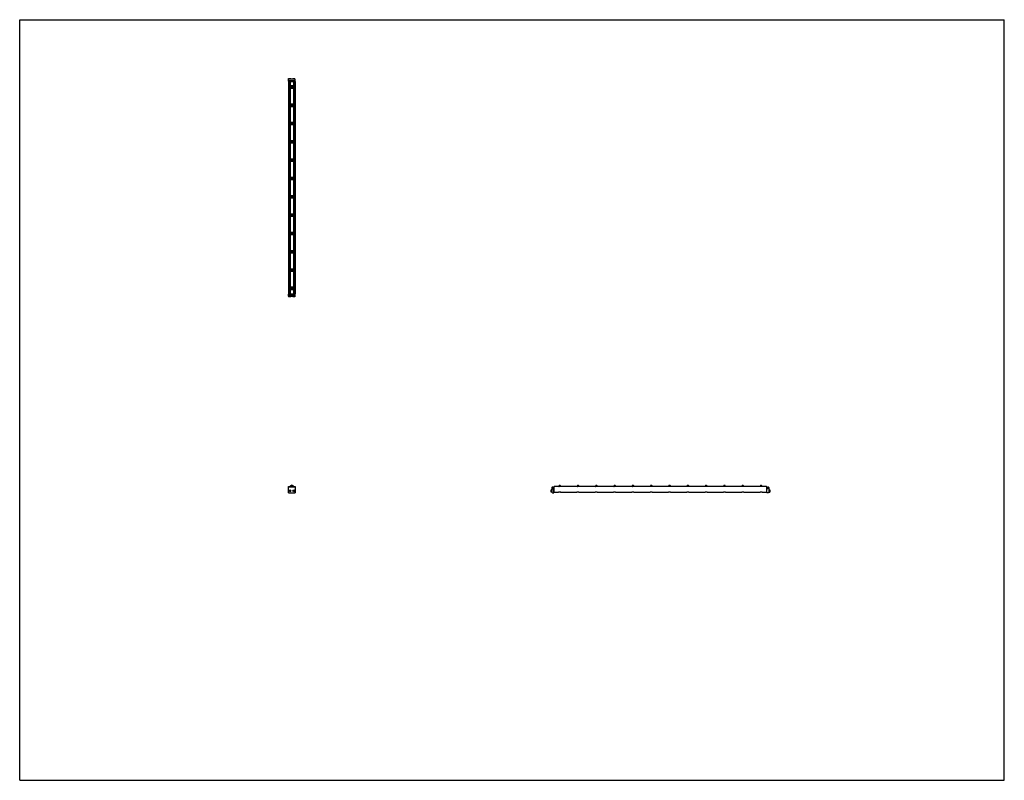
# Model space of a CAD drawing. Header units: inches. Extents: x 0 to 176, y 0 to 136.
import ezdxf

# ---------------------------------------------------------------- set-up
doc = ezdxf.new("R2010")
doc.units = ezdxf.units.IN
doc.header["$LTSCALE"] = 9.68
doc.header["$MEASUREMENT"] = 0
doc.layers.get('0').update_dxf_attribs({"linetype": 'CONTINUOUS'})
for name, color, linetype in [('240826_BL10', 7, 'CONTINUOUS'), ('240826_BL11', 7, 'CONTINUOUS'), ('240826_BL12', 7, 'CONTINUOUS'), ('240826_BL13', 7, 'CONTINUOUS'), ('240826_BL16', 7, 'CONTINUOUS'), ('240826_BL17', 7, 'CONTINUOUS'), ('240826_BL4', 7, 'CONTINUOUS'), ('240826_BL5', 7, 'CONTINUOUS'), ('240826_BL6', 7, 'CONTINUOUS'), ('240826_BL7', 7, 'CONTINUOUS'), ('240826_BL8', 7, 'CONTINUOUS'), ('240826_BL9', 7, 'CONTINUOUS'), ('240827_CAE_BL0', 7, 'CONTINUOUS'), ('240827_CAE_BL14', 7, 'CONTINUOUS'), ('2410WW_CAE_241038_BL18', 7, 'CONTINUOUS'), ('2436WW_243638_BL1', 7, 'CONTINUOUS'), ('X920693M_BL15', 7, 'CONTINUOUS'), ('X920693M_BL19', 7, 'CONTINUOUS'), ('X920693M_BL2', 7, 'CONTINUOUS'), ('X920693M_BL3', 7, 'CONTINUOUS')]:
    doc.layers.add(name, color=color, linetype=linetype)

# ---------------------------------------------------------------- blocks, each defined once
blk = doc.blocks.new('240827_CAE_BL0', base_point=(71.77, 69.19))
at = {"layer": '240827_CAE_BL0', "color": 7, "linetype": 'CONTINUOUS'}
for p, q in [((48.03, 86.94), (49.25, 86.94)), ((48.03, 86.58), (48.03, 86.94)), ((48.03, 86.83), (49.25, 86.83)), ((48.03, 86.58), (49.25, 86.58)), ((49.25, 86.58), (49.25, 86.94)), ((48.03, 51.43), (48.03, 52.43)), ((49.25, 52.43), (48.03, 52.43)), ((48.03, 51.43), (49.25, 51.43)), ((49.25, 52.43), (49.25, 51.43)), ((95.14, 52.34), (95.14, 51.52)), ((95.39, 52.43), (95.23, 52.43)), ((95.23, 51.43), (95.5, 51.43)), ((95.3, 52.26), (95.3, 52.13)), ((95.39, 52.26), (95.3, 52.26)), ((95.3, 52.13), (95.5, 52.13)), ((95.39, 52.43), (95.39, 52.26)), ((95.5, 51.43), (95.5, 52.13))]:
    blk.add_line(p, q, dxfattribs=at)
for centre, start, end in [((95.23, 52.34), 90, 180), ((95.23, 51.52), 180, 270)]:
    blk.add_arc(centre, 0.09, start, end, dxfattribs=at)
blk = doc.blocks.new('2436WW_243638_BL1', base_point=(90.78, 88.24))
at = {"layer": '2436WW_243638_BL1', "color": 7, "linetype": 'CONTINUOUS'}
for p, q in [((48.03, 124.96), (48.03, 86.96)), ((48.03, 124.96), (49.23, 124.96)), ((48.05, 124.96), (48.05, 86.96)), ((48.18, 124.96), (48.18, 124.08)), ((48.33, 124.96), (48.33, 124.15)), ((48.95, 124.96), (48.95, 124.15)), ((49.1, 124.96), (49.1, 124.08)), ((49.23, 124.96), (49.23, 86.96)), ((49.25, 86.96), (49.25, 124.96)), ((49.25, 124.96), (49.25, 124.96)), ((48.18, 123.85), (48.18, 120.8)), ((48.95, 124.15), (48.33, 124.15)), ((48.33, 123.77), (48.33, 120.88)), ((48.33, 123.77), (48.95, 123.77)), ((48.95, 123.77), (48.95, 120.88)), ((49.1, 123.85), (49.1, 120.8)), ((48.18, 120.58), (48.18, 117.53)), ((48.95, 120.88), (48.33, 120.88)), ((48.33, 120.5), (48.33, 117.6)), ((48.33, 120.5), (48.95, 120.5)), ((48.95, 120.5), (48.95, 117.6)), ((49.1, 120.58), (49.1, 117.53)), ((48.18, 117.3), (48.18, 114.26)), ((48.95, 117.6), (48.33, 117.6)), ((48.33, 117.23), (48.33, 114.33)), ((48.33, 117.23), (48.95, 117.23)), ((48.95, 117.23), (48.95, 114.33)), ((49.1, 117.3), (49.1, 114.26)), ((48.18, 114.03), (48.18, 110.98)), ((48.95, 114.33), (48.33, 114.33)), ((48.33, 113.96), (48.33, 111.06)), ((48.33, 113.96), (48.95, 113.96)), ((48.95, 113.96), (48.95, 111.06)), ((49.1, 114.03), (49.1, 110.98)), ((48.95, 111.06), (48.33, 111.06)), ((48.18, 110.76), (48.18, 107.71)), ((48.33, 110.68), (48.33, 107.79)), ((48.33, 110.68), (48.95, 110.68)), ((48.95, 110.68), (48.95, 107.79)), ((49.1, 110.76), (49.1, 107.71)), ((48.18, 107.49), (48.18, 104.44)), ((48.95, 107.79), (48.33, 107.79)), ((48.33, 107.41), (48.33, 104.51)), ((48.33, 107.41), (48.95, 107.41)), ((48.95, 107.41), (48.95, 104.51)), ((49.1, 107.49), (49.1, 104.44)), ((48.18, 104.21), (48.18, 101.17)), ((48.95, 104.51), (48.33, 104.51)), ((48.33, 104.14), (48.95, 104.14)), ((48.33, 104.14), (48.33, 101.24)), ((48.95, 104.14), (48.95, 101.24)), ((49.1, 104.21), (49.1, 101.17)), ((48.18, 100.94), (48.18, 97.89)), ((48.95, 101.24), (48.33, 101.24)), ((48.33, 100.87), (48.95, 100.87)), ((48.33, 100.87), (48.33, 97.97)), ((48.95, 100.87), (48.95, 97.97)), ((49.1, 100.94), (49.1, 97.89)), ((48.18, 97.67), (48.18, 94.62)), ((48.95, 97.97), (48.33, 97.97)), ((48.33, 97.59), (48.95, 97.59)), ((48.33, 97.59), (48.33, 94.7)), ((48.95, 97.59), (48.95, 94.7)), ((49.1, 97.67), (49.1, 94.62)), ((48.18, 94.39), (48.18, 91.35)), ((48.95, 94.7), (48.33, 94.7)), ((48.33, 94.32), (48.95, 94.32)), ((48.33, 94.32), (48.33, 91.42)), ((48.95, 94.32), (48.95, 91.42)), ((49.1, 94.39), (49.1, 91.35)), ((48.18, 91.12), (48.18, 88.08)), ((48.95, 91.42), (48.33, 91.42)), ((48.33, 91.05), (48.95, 91.05)), ((48.33, 91.05), (48.33, 88.15)), ((48.95, 91.05), (48.95, 88.15)), ((49.1, 91.12), (49.1, 88.08)), ((48.95, 88.15), (48.33, 88.15)), ((48.04, 86.96), (48.03, 86.96)), ((48.05, 86.96), (49.25, 86.96)), ((48.18, 87.85), (48.18, 86.96)), ((48.33, 87.77), (48.95, 87.77)), ((48.33, 87.77), (48.33, 86.96)), ((48.95, 87.77), (48.95, 86.96)), ((49.1, 87.85), (49.1, 86.96)), ((48.05, 52.43), (48.05, 52.56)), ((48.05, 52.56), (48.18, 52.56)), ((48.18, 52.56), (48.18, 52.43)), ((49.1, 52.43), (49.1, 52.56)), ((49.1, 52.56), (49.23, 52.56)), ((49.23, 52.56), (49.23, 52.43)), ((95.52, 52.58), (95.52, 52.62)), ((95.52, 52.62), (96.33, 52.62)), ((95.52, 51.51), (95.52, 52.56)), ((133.52, 52.56), (95.52, 52.56)), ((95.52, 51.51), (96.34, 51.51)), ((96.33, 52.62), (96.33, 52.56)), ((96.69, 51.51), (99.61, 51.51)), ((96.71, 52.56), (96.71, 52.62)), ((96.71, 52.62), (99.6, 52.62)), ((99.6, 52.62), (99.6, 52.56)), ((99.97, 51.51), (102.89, 51.51)), ((99.98, 52.56), (99.98, 52.62)), ((99.98, 52.62), (102.88, 52.62)), ((102.88, 52.62), (102.88, 52.56)), ((103.24, 51.51), (106.16, 51.51)), ((103.25, 52.56), (103.25, 52.62)), ((103.25, 52.62), (106.15, 52.62)), ((106.15, 52.62), (106.15, 52.56)), ((106.51, 51.51), (109.43, 51.51)), ((106.52, 52.56), (106.52, 52.62)), ((106.52, 52.62), (109.42, 52.62)), ((109.42, 52.62), (109.42, 52.56)), ((109.78, 51.51), (112.71, 51.51)), ((109.8, 52.56), (109.8, 52.62)), ((109.8, 52.62), (112.69, 52.62)), ((112.69, 52.62), (112.69, 52.56)), ((113.06, 51.51), (115.98, 51.51)), ((113.07, 52.56), (113.07, 52.62)), ((113.07, 52.62), (115.97, 52.62)), ((115.97, 52.62), (115.97, 52.56)), ((116.33, 51.51), (119.25, 51.51)), ((116.34, 52.62), (119.24, 52.62)), ((116.34, 52.56), (116.34, 52.62)), ((119.24, 52.62), (119.24, 52.56)), ((119.6, 51.51), (122.52, 51.51)), ((119.61, 52.62), (122.51, 52.62)), ((119.61, 52.56), (119.61, 52.62)), ((122.51, 52.62), (122.51, 52.56)), ((122.88, 51.51), (125.8, 51.51)), ((122.89, 52.62), (125.78, 52.62)), ((122.89, 52.56), (122.89, 52.62)), ((125.78, 52.62), (125.78, 52.56)), ((126.15, 51.51), (129.07, 51.51)), ((126.16, 52.62), (129.06, 52.62)), ((126.16, 52.56), (126.16, 52.62)), ((129.06, 52.62), (129.06, 52.56)), ((129.42, 51.51), (132.34, 51.51)), ((129.43, 52.62), (132.33, 52.62)), ((129.43, 52.56), (129.43, 52.62)), ((132.33, 52.62), (132.33, 52.56)), ((132.69, 51.51), (133.52, 51.51)), ((132.71, 52.62), (133.52, 52.62)), ((132.71, 52.56), (132.71, 52.62)), ((133.52, 52.62), (133.52, 51.51))]:
    blk.add_line(p, q, dxfattribs=at)
for centre, radius, start, end in [((48.33, 123.96), 0.188, 90, 270), ((48.95, 123.96), 0.188, 270, 90), ((48.33, 120.69), 0.188, 90, 270), ((48.95, 120.69), 0.188, 270, 90), ((48.33, 117.42), 0.188, 90, 270), ((48.95, 117.42), 0.188, 270, 90), ((48.33, 114.14), 0.188, 90, 270), ((48.95, 114.14), 0.188, 270, 90), ((48.33, 110.87), 0.188, 90, 270), ((48.95, 110.87), 0.188, 270, 90), ((48.33, 107.6), 0.188, 90, 270), ((48.95, 107.6), 0.188, 270, 90), ((48.33, 104.33), 0.188, 90, 270), ((48.95, 104.33), 0.188, 270, 90), ((48.33, 101.05), 0.188, 90, 270), ((48.95, 101.05), 0.188, 270, 90), ((48.33, 97.78), 0.188, 90, 270), ((48.95, 97.78), 0.188, 270, 90), ((48.33, 94.51), 0.188, 90, 270), ((48.95, 94.51), 0.188, 270, 90), ((48.33, 91.24), 0.188, 90, 270), ((48.95, 91.24), 0.188, 270, 90), ((48.33, 87.96), 0.188, 90, 270), ((48.95, 87.96), 0.188, 270, 90), ((48.27, 51.75), 0.233, 177.7393, 181.3717), ((48.64, 52.31), 0.312, 23.638, 156.3657), ((48.64, 52.31), 0.161, 51.4637, 128.5483)]:
    blk.add_arc(centre, radius, start, end, dxfattribs=at)
for points, knots in [([(96.52, 51.55), (96.5, 51.55), (96.46, 51.55), (96.42, 51.53), (96.39, 51.52), (96.37, 51.52), (96.35, 51.51), (96.34, 51.51), (96.34, 51.51)], [0, 0, 0, 0, 0.317915, 0.607577, 0.734261, 0.844276, 0.9339, 1, 1, 1, 1]), ([(96.67, 51.52), (96.66, 51.52), (96.64, 51.53), (96.59, 51.54), (96.55, 51.55), (96.52, 51.55)], [0, 0, 0, 0, 0.196955, 0.439064, 1, 1, 1, 1]), ([(96.7, 51.51), (96.69, 51.51), (96.68, 51.51), (96.68, 51.52), (96.67, 51.52)], [0, 0, 0, 0, 0.432818, 1, 1, 1, 1]), ([(99.79, 51.55), (99.77, 51.55), (99.73, 51.55), (99.69, 51.53), (99.66, 51.52), (99.64, 51.52), (99.63, 51.51), (99.62, 51.51), (99.61, 51.51)], [0, 0, 0, 0, 0.317915, 0.607577, 0.734261, 0.844276, 0.9339, 1, 1, 1, 1]), ([(99.95, 51.52), (99.94, 51.52), (99.91, 51.53), (99.86, 51.54), (99.82, 51.55), (99.79, 51.55)], [0, 0, 0, 0, 0.196955, 0.439064, 1, 1, 1, 1]), ([(99.97, 51.51), (99.96, 51.51), (99.96, 51.51), (99.95, 51.52), (99.95, 51.52)], [0, 0, 0, 0, 0.432818, 1, 1, 1, 1]), ([(103.06, 51.55), (103.04, 51.55), (103.01, 51.55), (102.96, 51.53), (102.93, 51.52), (102.91, 51.52), (102.9, 51.51), (102.89, 51.51), (102.89, 51.51)], [0, 0, 0, 0, 0.317915, 0.607577, 0.734261, 0.844276, 0.9339, 1, 1, 1, 1]), ([(103.22, 51.52), (103.21, 51.52), (103.19, 51.53), (103.14, 51.54), (103.09, 51.55), (103.06, 51.55)], [0, 0, 0, 0, 0.196955, 0.439064, 1, 1, 1, 1]), ([(103.24, 51.51), (103.24, 51.51), (103.23, 51.51), (103.22, 51.52), (103.22, 51.52)], [0, 0, 0, 0, 0.432818, 1, 1, 1, 1]), ([(106.34, 51.55), (106.32, 51.55), (106.28, 51.55), (106.24, 51.53), (106.21, 51.52), (106.19, 51.52), (106.17, 51.51), (106.16, 51.51), (106.16, 51.51)], [0, 0, 0, 0, 0.317915, 0.607577, 0.734261, 0.844276, 0.9339, 1, 1, 1, 1]), ([(106.49, 51.52), (106.48, 51.52), (106.46, 51.53), (106.41, 51.54), (106.37, 51.55), (106.34, 51.55)], [0, 0, 0, 0, 0.196955, 0.439064, 1, 1, 1, 1]), ([(106.51, 51.51), (106.51, 51.51), (106.5, 51.51), (106.5, 51.52), (106.49, 51.52)], [0, 0, 0, 0, 0.432818, 1, 1, 1, 1]), ([(109.61, 51.55), (109.59, 51.55), (109.55, 51.55), (109.51, 51.53), (109.48, 51.52), (109.46, 51.52), (109.44, 51.51), (109.44, 51.51), (109.43, 51.51)], [0, 0, 0, 0, 0.317915, 0.607577, 0.734261, 0.844276, 0.9339, 1, 1, 1, 1]), ([(109.76, 51.52), (109.75, 51.52), (109.73, 51.53), (109.68, 51.54), (109.64, 51.55), (109.61, 51.55)], [0, 0, 0, 0, 0.196955, 0.439064, 1, 1, 1, 1]), ([(109.79, 51.51), (109.78, 51.51), (109.78, 51.51), (109.77, 51.52), (109.76, 51.52)], [0, 0, 0, 0, 0.432818, 1, 1, 1, 1]), ([(112.88, 51.55), (112.86, 51.55), (112.83, 51.55), (112.78, 51.53), (112.75, 51.52), (112.73, 51.52), (112.72, 51.51), (112.71, 51.51), (112.7, 51.51)], [0, 0, 0, 0, 0.317915, 0.607577, 0.734261, 0.844276, 0.9339, 1, 1, 1, 1]), ([(113.04, 51.52), (113.03, 51.52), (113, 51.53), (112.95, 51.54), (112.91, 51.55), (112.88, 51.55)], [0, 0, 0, 0, 0.196955, 0.439064, 1, 1, 1, 1]), ([(113.06, 51.51), (113.06, 51.51), (113.05, 51.51), (113.04, 51.52), (113.04, 51.52)], [0, 0, 0, 0, 0.432818, 1, 1, 1, 1]), ([(116.15, 51.55), (116.13, 51.55), (116.1, 51.55), (116.06, 51.53), (116.02, 51.52), (116.01, 51.52), (115.99, 51.51), (115.98, 51.51), (115.98, 51.51)], [0, 0, 0, 0, 0.317915, 0.607577, 0.734261, 0.844276, 0.9339, 1, 1, 1, 1]), ([(116.31, 51.52), (116.3, 51.52), (116.28, 51.53), (116.23, 51.54), (116.18, 51.55), (116.15, 51.55)], [0, 0, 0, 0, 0.196955, 0.439064, 1, 1, 1, 1]), ([(116.33, 51.51), (116.33, 51.51), (116.32, 51.51), (116.31, 51.52), (116.31, 51.52)], [0, 0, 0, 0, 0.432818, 1, 1, 1, 1]), ([(119.43, 51.55), (119.41, 51.55), (119.37, 51.55), (119.33, 51.53), (119.3, 51.52), (119.28, 51.52), (119.26, 51.51), (119.25, 51.51), (119.25, 51.51)], [0, 0, 0, 0, 0.317915, 0.607577, 0.734261, 0.844276, 0.9339, 1, 1, 1, 1]), ([(119.58, 51.52), (119.57, 51.52), (119.55, 51.53), (119.5, 51.54), (119.46, 51.55), (119.43, 51.55)], [0, 0, 0, 0, 0.196955, 0.439064, 1, 1, 1, 1]), ([(119.6, 51.51), (119.6, 51.51), (119.59, 51.51), (119.59, 51.52), (119.58, 51.52)], [0, 0, 0, 0, 0.432818, 1, 1, 1, 1]), ([(122.7, 51.55), (122.68, 51.55), (122.64, 51.55), (122.6, 51.53), (122.57, 51.52), (122.55, 51.52), (122.54, 51.51), (122.53, 51.51), (122.52, 51.51)], [0, 0, 0, 0, 0.317915, 0.607577, 0.734261, 0.844276, 0.9339, 1, 1, 1, 1]), ([(122.85, 51.52), (122.84, 51.52), (122.82, 51.53), (122.77, 51.54), (122.73, 51.55), (122.7, 51.55)], [0, 0, 0, 0, 0.196955, 0.439064, 1, 1, 1, 1]), ([(122.88, 51.51), (122.87, 51.51), (122.87, 51.51), (122.86, 51.52), (122.85, 51.52)], [0, 0, 0, 0, 0.432818, 1, 1, 1, 1]), ([(125.97, 51.55), (125.95, 51.55), (125.92, 51.55), (125.87, 51.53), (125.84, 51.52), (125.82, 51.52), (125.81, 51.51), (125.8, 51.51), (125.8, 51.51)], [0, 0, 0, 0, 0.317915, 0.607577, 0.734261, 0.844276, 0.9339, 1, 1, 1, 1]), ([(126.13, 51.52), (126.12, 51.52), (126.1, 51.53), (126.04, 51.54), (126, 51.55), (125.97, 51.55)], [0, 0, 0, 0, 0.196955, 0.439064, 1, 1, 1, 1]), ([(126.15, 51.51), (126.15, 51.51), (126.14, 51.51), (126.13, 51.52), (126.13, 51.52)], [0, 0, 0, 0, 0.432818, 1, 1, 1, 1]), ([(129.25, 51.55), (129.23, 51.55), (129.19, 51.55), (129.15, 51.53), (129.12, 51.52), (129.1, 51.52), (129.08, 51.51), (129.07, 51.51), (129.07, 51.51)], [0, 0, 0, 0, 0.317915, 0.607577, 0.734261, 0.844276, 0.9339, 1, 1, 1, 1]), ([(129.4, 51.52), (129.39, 51.52), (129.37, 51.53), (129.32, 51.54), (129.27, 51.55), (129.25, 51.55)], [0, 0, 0, 0, 0.196955, 0.439064, 1, 1, 1, 1]), ([(129.42, 51.51), (129.42, 51.51), (129.41, 51.51), (129.4, 51.52), (129.4, 51.52)], [0, 0, 0, 0, 0.432818, 1, 1, 1, 1]), ([(132.52, 51.55), (132.5, 51.55), (132.46, 51.55), (132.42, 51.53), (132.39, 51.52), (132.37, 51.52), (132.35, 51.51), (132.34, 51.51), (132.34, 51.51)], [0, 0, 0, 0, 0.317915, 0.607577, 0.734261, 0.844276, 0.9339, 1, 1, 1, 1]), ([(132.67, 51.52), (132.66, 51.52), (132.64, 51.53), (132.59, 51.54), (132.55, 51.55), (132.52, 51.55)], [0, 0, 0, 0, 0.196955, 0.439064, 1, 1, 1, 1]), ([(132.7, 51.51), (132.69, 51.51), (132.68, 51.51), (132.68, 51.52), (132.67, 51.52)], [0, 0, 0, 0, 0.432818, 1, 1, 1, 1])]:
    blk.add_open_spline(points, degree=3, knots=knots, dxfattribs=at)
blk = doc.blocks.new('X920693M_BL2', base_point=(48.27, 69.26))
at = {"layer": 'X920693M_BL2', "color": 7, "linetype": 'CONTINUOUS'}
for p, q in [((48.07, 86.58), (48.07, 86.42)), ((48.46, 86.42), (48.07, 86.42)), ((48.15, 86.94), (48.15, 86.96)), ((48.39, 86.94), (48.39, 86.96)), ((48.46, 86.58), (48.46, 86.42)), ((48.18, 51.77), (48.25, 51.83)), ((48.18, 51.77), (48.2, 51.68)), ((48.29, 51.66), (48.2, 51.68)), ((48.25, 51.83), (48.33, 51.81)), ((48.35, 51.72), (48.29, 51.66)), ((48.35, 51.72), (48.33, 51.81))]:
    blk.add_line(p, q, dxfattribs=at)
blk.add_circle((48.27, 51.75), 0.197, dxfattribs=at)
blk = doc.blocks.new('X920693M_BL3', base_point=(72.17, 69.26))
at = {"layer": 'X920693M_BL3', "color": 7, "linetype": 'CONTINUOUS'}
for p, q in [((48.82, 86.58), (48.82, 86.42)), ((49.21, 86.42), (48.82, 86.42)), ((48.9, 86.96), (48.9, 86.94)), ((49.14, 86.96), (49.14, 86.94)), ((49.21, 86.58), (49.21, 86.42)), ((48.94, 51.79), (49.02, 51.84)), ((48.94, 51.79), (48.94, 51.7)), ((49.02, 51.65), (48.94, 51.7)), ((49.02, 51.84), (49.1, 51.79)), ((49.1, 51.7), (49.02, 51.65)), ((49.1, 51.7), (49.1, 51.79)), ((94.98, 51.55), (94.98, 51.94)), ((95.14, 51.94), (94.98, 51.94)), ((95.14, 51.55), (94.98, 51.55)), ((95.5, 51.86), (95.52, 51.86)), ((95.5, 51.63), (95.52, 51.63))]:
    blk.add_line(p, q, dxfattribs=at)
blk.add_circle((49.02, 51.75), 0.197, dxfattribs=at)
blk = doc.blocks.new('240826_BL4', base_point=(72.42, 69.98))
at = {"layer": '240826_BL4', "color": 7, "linetype": 'CONTINUOUS'}
for p, q in [((48.2, 88.05), (48.2, 87.88)), ((48.22, 88.06), (49.06, 88.06)), ((48.39, 88.08), (48.89, 88.08)), ((48.39, 88.08), (48.39, 88.06)), ((48.89, 88.08), (48.89, 88.06)), ((49.08, 88.05), (49.08, 87.88)), ((49.06, 87.86), (48.22, 87.86)), ((48.39, 87.86), (48.39, 87.84)), ((48.89, 87.84), (48.39, 87.84)), ((48.89, 87.86), (48.89, 87.84)), ((96.4, 52.56), (96.42, 52.56)), ((96.42, 52.73), (96.42, 52.56)), ((96.43, 52.75), (96.6, 52.75)), ((96.62, 52.73), (96.62, 52.56)), ((96.64, 52.56), (96.62, 52.56))]:
    blk.add_line(p, q, dxfattribs=at)
for centre, radius, start, end in [((48.22, 88.05), 0.015, 90, 180), ((49.06, 88.05), 0.015, 0, 90), ((48.22, 87.88), 0.015, 180, 270), ((49.06, 87.88), 0.015, 270, 360), ((48.64, 52.31), 0.438, 16.6092, 163.3908), ((48.64, 52.31), 0.33, 22.2774, 157.7229), ((48.64, 52.31), 0.322, 22.8534, 157.1465), ((96.43, 52.73), 0.015, 90, 180), ((96.6, 52.73), 0.015, 0, 90)]:
    blk.add_arc(centre, radius, start, end, dxfattribs=at)
blk = doc.blocks.new('240826_BL5', base_point=(74.06, 71.96))
at = {"layer": '240826_BL5', "color": 7, "linetype": 'CONTINUOUS'}
for p, q in [((48.2, 91.32), (48.2, 91.15)), ((48.22, 91.34), (49.06, 91.34)), ((49.06, 91.14), (48.22, 91.14)), ((48.39, 91.35), (48.89, 91.35)), ((48.39, 91.35), (48.39, 91.34)), ((48.39, 91.14), (48.39, 91.12)), ((48.89, 91.12), (48.39, 91.12)), ((48.89, 91.35), (48.89, 91.34)), ((48.89, 91.14), (48.89, 91.12)), ((49.08, 91.32), (49.08, 91.15)), ((99.67, 52.56), (99.69, 52.56)), ((99.69, 52.73), (99.69, 52.56)), ((99.71, 52.75), (99.88, 52.75)), ((99.89, 52.73), (99.89, 52.56)), ((99.91, 52.56), (99.89, 52.56))]:
    blk.add_line(p, q, dxfattribs=at)
for centre, start, end in [((48.22, 91.32), 90, 180), ((48.22, 91.15), 180, 270), ((49.06, 91.32), 0, 90), ((49.06, 91.15), 270, 360), ((99.71, 52.73), 90, 180), ((99.88, 52.73), 0, 90)]:
    blk.add_arc(centre, 0.015, start, end, dxfattribs=at)
blk = doc.blocks.new('240826_BL6', base_point=(75.69, 73.59))
at = {"layer": '240826_BL6', "color": 7, "linetype": 'CONTINUOUS'}
for p, q in [((48.2, 94.59), (48.2, 94.42)), ((48.22, 94.61), (49.06, 94.61)), ((49.06, 94.41), (48.22, 94.41)), ((48.39, 94.63), (48.89, 94.63)), ((48.39, 94.63), (48.39, 94.61)), ((48.39, 94.41), (48.39, 94.39)), ((48.89, 94.39), (48.39, 94.39)), ((48.89, 94.63), (48.89, 94.61)), ((48.89, 94.41), (48.89, 94.39)), ((49.08, 94.59), (49.08, 94.42)), ((102.95, 52.56), (102.96, 52.56)), ((102.96, 52.73), (102.96, 52.56)), ((102.98, 52.75), (103.15, 52.75)), ((103.16, 52.73), (103.16, 52.56)), ((103.18, 52.56), (103.16, 52.56))]:
    blk.add_line(p, q, dxfattribs=at)
for centre, start, end in [((48.22, 94.59), 90, 180), ((48.22, 94.42), 180, 270), ((49.06, 94.59), 0, 90), ((49.06, 94.42), 270, 360), ((102.98, 52.73), 90, 180), ((103.15, 52.73), 0, 90)]:
    blk.add_arc(centre, 0.015, start, end, dxfattribs=at)
blk = doc.blocks.new('240826_BL7', base_point=(77.33, 75.23))
at = {"layer": '240826_BL7', "color": 7, "linetype": 'CONTINUOUS'}
for p, q in [((48.2, 97.87), (48.2, 97.7)), ((48.22, 97.88), (49.06, 97.88)), ((49.06, 97.68), (48.22, 97.68)), ((48.39, 97.9), (48.89, 97.9)), ((48.39, 97.9), (48.39, 97.88)), ((48.39, 97.68), (48.39, 97.66)), ((48.89, 97.66), (48.39, 97.66)), ((48.89, 97.9), (48.89, 97.88)), ((48.89, 97.68), (48.89, 97.66)), ((49.08, 97.87), (49.08, 97.7)), ((106.22, 52.56), (106.24, 52.56)), ((106.24, 52.73), (106.24, 52.56)), ((106.25, 52.75), (106.42, 52.75)), ((106.44, 52.73), (106.44, 52.56)), ((106.45, 52.56), (106.44, 52.56))]:
    blk.add_line(p, q, dxfattribs=at)
for centre, start, end in [((48.22, 97.87), 90, 180), ((48.22, 97.7), 180, 270), ((49.06, 97.87), 0, 90), ((49.06, 97.7), 270, 360), ((106.25, 52.73), 90, 180), ((106.42, 52.73), 0, 90)]:
    blk.add_arc(centre, 0.015, start, end, dxfattribs=at)
blk = doc.blocks.new('240826_BL8', base_point=(78.97, 76.86))
at = {"layer": '240826_BL8', "color": 7, "linetype": 'CONTINUOUS'}
for p, q in [((48.2, 101.14), (48.2, 100.97)), ((48.22, 101.15), (49.06, 101.15)), ((49.06, 100.95), (48.22, 100.95)), ((48.39, 101.17), (48.89, 101.17)), ((48.39, 101.17), (48.39, 101.15)), ((48.39, 100.95), (48.39, 100.94)), ((48.89, 100.94), (48.39, 100.94)), ((48.89, 101.17), (48.89, 101.15)), ((48.89, 100.95), (48.89, 100.94)), ((49.08, 101.14), (49.08, 100.97)), ((109.49, 52.56), (109.51, 52.56)), ((109.51, 52.73), (109.51, 52.56)), ((109.52, 52.75), (109.69, 52.75)), ((109.71, 52.73), (109.71, 52.56)), ((109.73, 52.56), (109.71, 52.56))]:
    blk.add_line(p, q, dxfattribs=at)
for centre, start, end in [((48.22, 101.14), 90, 180), ((48.22, 100.97), 180, 270), ((49.06, 101.14), 0, 90), ((49.06, 100.97), 270, 360), ((109.52, 52.73), 90, 180), ((109.69, 52.73), 0, 90)]:
    blk.add_arc(centre, 0.015, start, end, dxfattribs=at)
blk = doc.blocks.new('240826_BL9', base_point=(90.42, 88.32))
at = {"layer": '240826_BL9', "color": 7, "linetype": 'CONTINUOUS'}
for p, q in [((48.2, 124.05), (48.2, 123.88)), ((48.22, 124.06), (49.06, 124.06)), ((49.06, 123.86), (48.22, 123.86)), ((48.39, 124.08), (48.39, 124.06)), ((48.39, 124.08), (48.89, 124.08)), ((48.39, 123.86), (48.39, 123.84)), ((48.89, 123.84), (48.39, 123.84)), ((48.89, 124.08), (48.89, 124.06)), ((48.89, 123.86), (48.89, 123.84)), ((49.08, 124.05), (49.08, 123.88)), ((132.4, 52.56), (132.42, 52.56)), ((132.42, 52.73), (132.42, 52.56)), ((132.43, 52.75), (132.6, 52.75)), ((132.62, 52.73), (132.62, 52.56)), ((132.64, 52.56), (132.62, 52.56))]:
    blk.add_line(p, q, dxfattribs=at)
for centre, start, end in [((48.22, 124.05), 90, 180), ((48.22, 123.88), 180, 270), ((49.06, 124.05), 0, 90), ((49.06, 123.88), 270, 360), ((132.43, 52.73), 90, 180), ((132.6, 52.73), 0, 90)]:
    blk.add_arc(centre, 0.015, start, end, dxfattribs=at)
blk = doc.blocks.new('240826_BL10', base_point=(88.78, 86.68))
at = {"layer": '240826_BL10', "color": 7, "linetype": 'CONTINUOUS'}
for p, q in [((48.2, 120.77), (48.2, 120.6)), ((48.22, 120.79), (49.06, 120.79)), ((49.06, 120.59), (48.22, 120.59)), ((48.39, 120.81), (48.39, 120.79)), ((48.39, 120.81), (48.89, 120.81)), ((48.39, 120.59), (48.39, 120.57)), ((48.89, 120.57), (48.39, 120.57)), ((48.89, 120.81), (48.89, 120.79)), ((48.89, 120.59), (48.89, 120.57)), ((49.08, 120.77), (49.08, 120.6)), ((129.13, 52.56), (129.15, 52.56)), ((129.15, 52.73), (129.15, 52.56)), ((129.16, 52.75), (129.33, 52.75)), ((129.35, 52.73), (129.35, 52.56)), ((129.36, 52.56), (129.35, 52.56))]:
    blk.add_line(p, q, dxfattribs=at)
for centre, start, end in [((48.22, 120.77), 90, 180), ((48.22, 120.6), 180, 270), ((49.06, 120.77), 0, 90), ((49.06, 120.6), 270, 360), ((129.16, 52.73), 90, 180), ((129.33, 52.73), 0, 90)]:
    blk.add_arc(centre, 0.015, start, end, dxfattribs=at)
blk = doc.blocks.new('240826_BL11', base_point=(87.15, 85.05))
at = {"layer": '240826_BL11', "color": 7, "linetype": 'CONTINUOUS'}
for p, q in [((48.2, 117.5), (48.2, 117.33)), ((48.22, 117.52), (49.06, 117.52)), ((49.06, 117.32), (48.22, 117.32)), ((48.39, 117.53), (48.39, 117.52)), ((48.39, 117.53), (48.89, 117.53)), ((48.39, 117.32), (48.39, 117.3)), ((48.89, 117.3), (48.39, 117.3)), ((48.89, 117.53), (48.89, 117.52)), ((48.89, 117.32), (48.89, 117.3)), ((49.08, 117.5), (49.08, 117.33)), ((125.85, 52.56), (125.87, 52.56)), ((125.87, 52.73), (125.87, 52.56)), ((125.89, 52.75), (126.06, 52.75)), ((126.07, 52.73), (126.07, 52.56)), ((126.09, 52.56), (126.07, 52.56))]:
    blk.add_line(p, q, dxfattribs=at)
for centre, start, end in [((48.22, 117.5), 90, 180), ((48.22, 117.33), 180, 270), ((49.06, 117.5), 0, 90), ((49.06, 117.33), 270, 360), ((125.89, 52.73), 90, 180), ((126.06, 52.73), 0, 90)]:
    blk.add_arc(centre, 0.015, start, end, dxfattribs=at)
blk = doc.blocks.new('240826_BL12', base_point=(85.51, 83.41))
at = {"layer": '240826_BL12', "color": 7, "linetype": 'CONTINUOUS'}
for p, q in [((48.2, 114.23), (48.2, 114.06)), ((48.22, 114.24), (49.06, 114.24)), ((49.06, 114.04), (48.22, 114.04)), ((48.39, 114.26), (48.39, 114.24)), ((48.39, 114.26), (48.89, 114.26)), ((48.39, 114.04), (48.39, 114.03)), ((48.89, 114.03), (48.39, 114.03)), ((48.89, 114.26), (48.89, 114.24)), ((48.89, 114.04), (48.89, 114.03)), ((49.08, 114.23), (49.08, 114.06)), ((122.58, 52.56), (122.6, 52.56)), ((122.6, 52.73), (122.6, 52.56)), ((122.61, 52.75), (122.78, 52.75)), ((122.8, 52.73), (122.8, 52.56)), ((122.82, 52.56), (122.8, 52.56))]:
    blk.add_line(p, q, dxfattribs=at)
for centre, start, end in [((48.22, 114.23), 90, 180), ((48.22, 114.06), 180, 270), ((49.06, 114.23), 0, 90), ((49.06, 114.06), 270, 360), ((122.61, 52.73), 90, 180), ((122.78, 52.73), 0, 90)]:
    blk.add_arc(centre, 0.015, start, end, dxfattribs=at)
blk = doc.blocks.new('240826_BL13', base_point=(80.6, 78.5))
at = {"layer": '240826_BL13', "color": 7, "linetype": 'CONTINUOUS'}
for p, q in [((48.2, 104.41), (48.2, 104.24)), ((48.22, 104.43), (49.06, 104.43)), ((49.06, 104.23), (48.22, 104.23)), ((48.39, 104.44), (48.89, 104.44)), ((48.39, 104.44), (48.39, 104.43)), ((48.39, 104.23), (48.39, 104.21)), ((48.89, 104.21), (48.39, 104.21)), ((48.89, 104.44), (48.89, 104.43)), ((48.89, 104.23), (48.89, 104.21)), ((49.08, 104.41), (49.08, 104.24)), ((112.76, 52.56), (112.78, 52.56)), ((112.78, 52.73), (112.78, 52.56)), ((112.8, 52.75), (112.97, 52.75)), ((112.98, 52.73), (112.98, 52.56)), ((113, 52.56), (112.98, 52.56))]:
    blk.add_line(p, q, dxfattribs=at)
for centre, start, end in [((48.22, 104.41), 90, 180), ((48.22, 104.24), 180, 270), ((49.06, 104.41), 0, 90), ((49.06, 104.24), 270, 360), ((112.8, 52.73), 90, 180), ((112.97, 52.73), 0, 90)]:
    blk.add_arc(centre, 0.015, start, end, dxfattribs=at)
blk = doc.blocks.new('240827_CAE_BL14', base_point=(90.97, 88.39))
at = {"layer": '240827_CAE_BL14', "color": 7, "linetype": 'CONTINUOUS'}
for p, q in [((48.03, 124.98), (48.03, 125.34)), ((49.25, 125.34), (48.03, 125.34)), ((49.25, 125.09), (48.03, 125.09)), ((49.25, 124.98), (48.03, 124.98)), ((49.25, 124.98), (49.25, 125.34)), ((133.74, 52.13), (133.54, 52.13)), ((133.54, 51.43), (133.54, 52.13)), ((133.81, 51.43), (133.54, 51.43)), ((133.65, 52.43), (133.81, 52.43)), ((133.65, 52.43), (133.65, 52.26)), ((133.65, 52.26), (133.74, 52.26)), ((133.74, 52.26), (133.74, 52.13)), ((133.9, 52.34), (133.9, 51.52))]:
    blk.add_line(p, q, dxfattribs=at)
for centre, start, end in [((133.81, 52.34), 0, 90), ((133.81, 51.52), 270, 360)]:
    blk.add_arc(centre, 0.09, start, end, dxfattribs=at)
blk = doc.blocks.new('X920693M_BL15', base_point=(48.27, 125.23))
at = {"layer": 'X920693M_BL15', "color": 7, "linetype": 'CONTINUOUS'}
for p, q in [((48.07, 125.34), (48.07, 125.5)), ((48.07, 125.5), (48.46, 125.5)), ((48.15, 124.98), (48.15, 124.96)), ((48.39, 124.98), (48.39, 124.96)), ((48.46, 125.34), (48.46, 125.5))]:
    blk.add_line(p, q, dxfattribs=at)
blk = doc.blocks.new('240826_BL16', base_point=(83.87, 81.77))
at = {"layer": '240826_BL16', "color": 7, "linetype": 'CONTINUOUS'}
for p, q in [((48.2, 110.96), (48.2, 110.79)), ((48.22, 110.97), (49.06, 110.97)), ((48.39, 110.99), (48.39, 110.97)), ((48.39, 110.99), (48.89, 110.99)), ((48.89, 110.99), (48.89, 110.97)), ((49.08, 110.96), (49.08, 110.79)), ((49.06, 110.77), (48.22, 110.77)), ((48.39, 110.77), (48.39, 110.75)), ((48.89, 110.75), (48.39, 110.75)), ((48.89, 110.77), (48.89, 110.75)), ((119.31, 52.56), (119.33, 52.56)), ((119.33, 52.73), (119.33, 52.56)), ((119.34, 52.75), (119.51, 52.75)), ((119.53, 52.73), (119.53, 52.56)), ((119.54, 52.56), (119.53, 52.56))]:
    blk.add_line(p, q, dxfattribs=at)
for centre, start, end in [((48.22, 110.96), 90, 180), ((49.06, 110.96), 0, 90), ((48.22, 110.79), 180, 270), ((49.06, 110.79), 270, 360), ((119.34, 52.73), 90, 180), ((119.51, 52.73), 0, 90)]:
    blk.add_arc(centre, 0.015, start, end, dxfattribs=at)
blk = doc.blocks.new('240826_BL17', base_point=(82.24, 80.14))
at = {"layer": '240826_BL17', "color": 7, "linetype": 'CONTINUOUS'}
for p, q in [((48.2, 107.68), (48.2, 107.51)), ((48.22, 107.7), (49.06, 107.7)), ((49.06, 107.5), (48.22, 107.5)), ((48.39, 107.72), (48.39, 107.7)), ((48.39, 107.72), (48.89, 107.72)), ((48.39, 107.5), (48.39, 107.48)), ((48.89, 107.48), (48.39, 107.48)), ((48.89, 107.72), (48.89, 107.7)), ((48.89, 107.5), (48.89, 107.48)), ((49.08, 107.68), (49.08, 107.51)), ((116.04, 52.56), (116.05, 52.56)), ((116.05, 52.73), (116.05, 52.56)), ((116.07, 52.75), (116.24, 52.75)), ((116.25, 52.73), (116.25, 52.56)), ((116.27, 52.56), (116.25, 52.56))]:
    blk.add_line(p, q, dxfattribs=at)
for centre, start, end in [((48.22, 107.68), 90, 180), ((48.22, 107.51), 180, 270), ((49.06, 107.68), 0, 90), ((49.06, 107.51), 270, 360), ((116.07, 52.73), 90, 180), ((116.24, 52.73), 0, 90)]:
    blk.add_arc(centre, 0.015, start, end, dxfattribs=at)
blk = doc.blocks.new('2410WW_CAE_241038_BL18', base_point=(48.64, 88.23))
at = {"layer": '2410WW_CAE_241038_BL18', "color": 7, "linetype": 'CONTINUOUS'}
for p, q in [((48.49, 124.15), (48.49, 124.08)), ((48.49, 123.84), (48.49, 123.77)), ((48.8, 124.15), (48.8, 124.08)), ((48.8, 123.84), (48.8, 123.77)), ((48.49, 120.88), (48.49, 120.81)), ((48.49, 120.57), (48.49, 120.5)), ((48.8, 120.88), (48.8, 120.81)), ((48.8, 120.57), (48.8, 120.5)), ((48.49, 117.6), (48.49, 117.53)), ((48.49, 117.3), (48.49, 117.23)), ((48.8, 117.6), (48.8, 117.53)), ((48.8, 117.3), (48.8, 117.23)), ((48.49, 114.33), (48.49, 114.26)), ((48.49, 114.03), (48.49, 113.96)), ((48.8, 114.33), (48.8, 114.26)), ((48.8, 114.03), (48.8, 113.96)), ((48.49, 111.06), (48.49, 110.99)), ((48.8, 111.06), (48.8, 110.99)), ((48.49, 110.75), (48.49, 110.68)), ((48.8, 110.75), (48.8, 110.68)), ((48.49, 107.79), (48.49, 107.72)), ((48.49, 107.48), (48.49, 107.41)), ((48.8, 107.79), (48.8, 107.72)), ((48.8, 107.48), (48.8, 107.41)), ((48.49, 104.51), (48.49, 104.44)), ((48.49, 104.21), (48.49, 104.14)), ((48.8, 104.51), (48.8, 104.44)), ((48.8, 104.21), (48.8, 104.14)), ((48.49, 101.24), (48.49, 101.17)), ((48.49, 100.94), (48.49, 100.87)), ((48.8, 101.24), (48.8, 101.17)), ((48.8, 100.94), (48.8, 100.87)), ((48.49, 97.97), (48.49, 97.9)), ((48.49, 97.66), (48.49, 97.59)), ((48.8, 97.97), (48.8, 97.9)), ((48.8, 97.66), (48.8, 97.59)), ((48.49, 94.7), (48.49, 94.63)), ((48.49, 94.39), (48.49, 94.32)), ((48.8, 94.7), (48.8, 94.63)), ((48.8, 94.39), (48.8, 94.32)), ((48.49, 91.42), (48.49, 91.35)), ((48.49, 91.12), (48.49, 91.05)), ((48.8, 91.42), (48.8, 91.35)), ((48.8, 91.12), (48.8, 91.05)), ((48.49, 88.15), (48.49, 88.08)), ((48.8, 88.15), (48.8, 88.08)), ((48.49, 87.84), (48.49, 87.77)), ((48.8, 87.84), (48.8, 87.77))]:
    blk.add_line(p, q, dxfattribs=at)
blk.add_arc((48.64, 52.31), 0.155, 53.9868, 126.0132, dxfattribs=at)
blk = doc.blocks.new('X920693M_BL19', base_point=(91.44, 88.53))
at = {"layer": 'X920693M_BL19', "color": 7, "linetype": 'CONTINUOUS'}
for p, q in [((48.82, 125.34), (48.82, 125.5)), ((48.82, 125.5), (49.21, 125.5)), ((48.9, 124.98), (48.9, 124.96)), ((49.14, 124.98), (49.14, 124.96)), ((49.21, 125.34), (49.21, 125.5)), ((133.54, 51.86), (133.52, 51.86)), ((133.54, 51.63), (133.52, 51.63)), ((133.9, 51.94), (134.06, 51.94)), ((133.9, 51.55), (134.06, 51.55)), ((134.06, 51.94), (134.06, 51.55))]:
    blk.add_line(p, q, dxfattribs=at)

msp = doc.modelspace()

# ---------------------------------------------------------------- linework, layer by layer
at = {"color": 7, "linetype": 'CONTINUOUS'}
for p, q in [((0, 0), (0, 136)), ((0, 136), (176, 136)), ((176, 0), (176, 136)), ((0, 0), (176, 0))]:
    msp.add_line(p, q, dxfattribs=at)

# ---------------------------------------------------------------- block references
at = {"layer": '240826_BL10'}
msp.add_blockref('240826_BL10', (88.78, 86.68), dxfattribs=at)
at = {"layer": '240826_BL11'}
msp.add_blockref('240826_BL11', (87.15, 85.05), dxfattribs=at)
at = {"layer": '240826_BL12'}
msp.add_blockref('240826_BL12', (85.51, 83.41), dxfattribs=at)
at = {"layer": '240826_BL13'}
msp.add_blockref('240826_BL13', (80.6, 78.5), dxfattribs=at)
at = {"layer": '240826_BL16'}
msp.add_blockref('240826_BL16', (83.87, 81.77), dxfattribs=at)
at = {"layer": '240826_BL17'}
msp.add_blockref('240826_BL17', (82.24, 80.14), dxfattribs=at)
at = {"layer": '240826_BL4'}
msp.add_blockref('240826_BL4', (72.42, 69.98), dxfattribs=at)
at = {"layer": '240826_BL5'}
msp.add_blockref('240826_BL5', (74.06, 71.96), dxfattribs=at)
at = {"layer": '240826_BL6'}
msp.add_blockref('240826_BL6', (75.69, 73.59), dxfattribs=at)
at = {"layer": '240826_BL7'}
msp.add_blockref('240826_BL7', (77.33, 75.23), dxfattribs=at)
at = {"layer": '240826_BL8'}
msp.add_blockref('240826_BL8', (78.97, 76.86), dxfattribs=at)
at = {"layer": '240826_BL9'}
msp.add_blockref('240826_BL9', (90.42, 88.32), dxfattribs=at)
at = {"layer": '240827_CAE_BL0'}
msp.add_blockref('240827_CAE_BL0', (71.77, 69.19), dxfattribs=at)
at = {"layer": '240827_CAE_BL14'}
msp.add_blockref('240827_CAE_BL14', (90.97, 88.39), dxfattribs=at)
at = {"layer": '2410WW_CAE_241038_BL18'}
msp.add_blockref('2410WW_CAE_241038_BL18', (48.64, 88.23), dxfattribs=at)
at = {"layer": '2436WW_243638_BL1'}
msp.add_blockref('2436WW_243638_BL1', (90.78, 88.24), dxfattribs=at)
at = {"layer": 'X920693M_BL15'}
msp.add_blockref('X920693M_BL15', (48.27, 125.23), dxfattribs=at)
at = {"layer": 'X920693M_BL19'}
msp.add_blockref('X920693M_BL19', (91.44, 88.53), dxfattribs=at)
at = {"layer": 'X920693M_BL2'}
msp.add_blockref('X920693M_BL2', (48.27, 69.26), dxfattribs=at)
at = {"layer": 'X920693M_BL3'}
msp.add_blockref('X920693M_BL3', (72.17, 69.26), dxfattribs=at)

doc.saveas('drawing.dxf')
